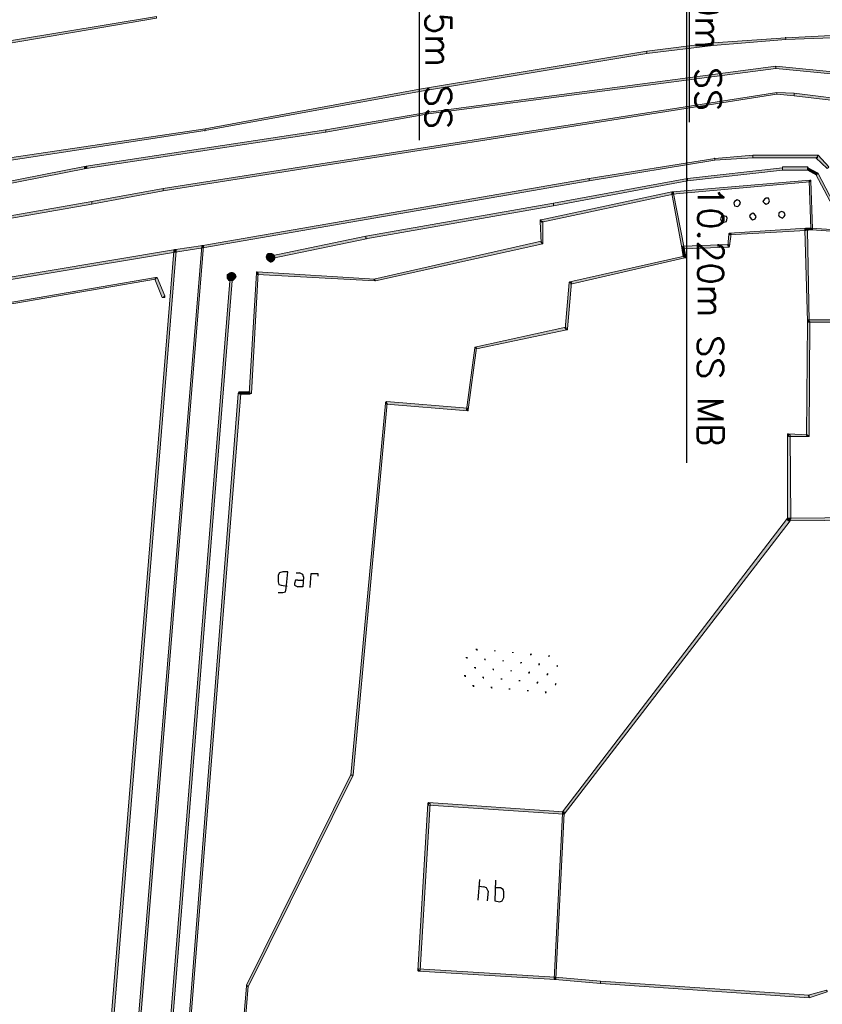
# Model space of a CAD drawing. Header units: millimetres. Extents: x -27 to 2301, y -256 to 766.
# Tile 13 of 97: x 171 to 202, y 15 to 54. Entities that reach past the tile are written whole.
import ezdxf
from ezdxf.enums import TextEntityAlignment as Align

# ---------------------------------------------------------------- set-up
doc = ezdxf.new("R2010")
doc.units = ezdxf.units.MM
doc.layers.add('SIV-ONDERGROND-ALG', color=251, linetype='Continuous')
doc.layers.add('SIV-VRI-MAATVOERING', color=7, linetype='Continuous')
doc.styles.add('ROMANS', font='romans.shx', dxfattribs={"width": 0.7})

# ---------------------------------------------------------------- blocks, each defined once
blk = doc.blocks.new('162')
at = {"style": 'ROMANS'}
blk.add_attdef('ARM.NR', text='', height=500, dxfattribs=at).set_placement((0, 0), align=Align.MIDDLE)

msp = doc.modelspace()

# ---------------------------------------------------------------- hatches: boundary and pattern name
at = {"layer": 'SIV-ONDERGROND-ALG'}
h = msp.add_hatch(color=256, dxfattribs=at)
h.dxf.hatch_style = 2
h.paths.add_polyline_path([(176.445, 53.864), (176.445, 53.896), (169.079, 52.674), (169.079, 52.577), (176.445, 53.831)])
h = msp.add_hatch(color=256, dxfattribs=at)
h.dxf.hatch_style = 2
h.paths.add_polyline_path([(198.092, 52.802), (198.092, 52.77), (200.922, 52.995), (200.922, 53.06), (198.092, 52.867)])
h = msp.add_hatch(color=256, dxfattribs=at)
h.dxf.hatch_style = 2
h.paths.add_polyline_path([(200.89, 53.06), (200.89, 53.092), (200.922, 53.092), (200.922, 53.06)])
h = msp.add_hatch(color=256, dxfattribs=at)
h.dxf.hatch_style = 2
h.paths.add_polyline_path([(200.922, 53.027), (200.922, 52.995), (203.431, 53.092), (203.431, 53.188), (200.922, 53.06)])
h = msp.add_hatch(color=256, dxfattribs=at)
h.dxf.hatch_style = 2
h.paths.add_polyline_path([(186.673, 51.001), (186.673, 50.969), (195.519, 52.448), (195.519, 52.545), (186.673, 51.065)])
h = msp.add_hatch(color=256, dxfattribs=at)
h.dxf.hatch_style = 2
h.paths.add_polyline_path([(195.487, 52.545), (195.519, 52.545), (195.519, 52.513), (195.487, 52.513)])
h = msp.add_hatch(color=256, dxfattribs=at)
h.dxf.hatch_style = 2
h.paths.add_polyline_path([(195.519, 52.481), (195.519, 52.448), (198.092, 52.77), (198.092, 52.867), (195.519, 52.545)])
h = msp.add_hatch(color=256, dxfattribs=at)
h.dxf.hatch_style = 2
h.paths.add_polyline_path([(198.06, 52.867), (198.092, 52.867), (198.092, 52.834), (198.06, 52.834)])
h = msp.add_hatch(color=256, dxfattribs=at)
h.dxf.hatch_style = 2
h.paths.add_polyline_path([(200.536, 51.902), (200.536, 51.966), (187.027, 50.165), (187.027, 50.1), (200.536, 51.869)])
h = msp.add_hatch(color=256, dxfattribs=at)
h.dxf.hatch_style = 2
h.paths.add_polyline_path([(200.504, 51.966), (200.536, 51.966), (200.536, 51.934), (200.504, 51.934)])
h = msp.add_hatch(color=256, dxfattribs=at)
h.dxf.hatch_style = 2
h.paths.add_polyline_path([(208.867, 51.097), (208.867, 51.13), (200.536, 51.966), (200.536, 51.869), (208.867, 51.065)])
h = msp.add_hatch(color=256, dxfattribs=at)
h.dxf.hatch_style = 2
h.paths.add_polyline_path([(178.343, 49.489), (178.343, 49.457), (186.673, 50.969), (186.673, 51.065), (178.343, 49.521)])
h = msp.add_hatch(color=256, dxfattribs=at)
h.dxf.hatch_style = 2
h.paths.add_polyline_path([(176.702, 47.141), (176.702, 47.109), (200.569, 50.872), (200.569, 50.937), (176.702, 47.205)])
h = msp.add_hatch(color=256, dxfattribs=at)
h.dxf.hatch_style = 2
h.paths.add_polyline_path([(200.569, 50.904), (200.569, 50.872), (201.244, 50.808), (201.244, 50.904), (200.569, 50.937)])
h = msp.add_hatch(color=256, dxfattribs=at)
h.dxf.hatch_style = 2
h.paths.add_polyline_path([(201.244, 50.872), (201.244, 50.808), (206.198, 50.229), (206.198, 50.293), (201.244, 50.904)])
h = msp.add_hatch(color=256, dxfattribs=at)
h.dxf.hatch_style = 2
h.paths.add_polyline_path([(186.995, 50.165), (186.995, 50.197), (187.027, 50.197), (187.027, 50.165)])
h = msp.add_hatch(color=256, dxfattribs=at)
h.dxf.hatch_style = 2
h.paths.add_polyline_path([(187.027, 50.132), (187.027, 50.165), (183.039, 49.489), (183.039, 49.393), (187.027, 50.1)])
h = msp.add_hatch(color=256, dxfattribs=at)
h.dxf.hatch_style = 2
h.paths.add_polyline_path([(170.108, 48.235), (170.108, 48.203), (178.343, 49.457), (178.343, 49.521), (170.108, 48.299)])
h = msp.add_hatch(color=256, dxfattribs=at)
h.dxf.hatch_style = 2
h.paths.add_polyline_path([(183.039, 49.457), (183.039, 49.489), (173.711, 48.074), (173.711, 47.977), (183.039, 49.393)])
h = msp.add_hatch(color=256, dxfattribs=at)
h.dxf.hatch_style = 2
h.paths.add_polyline_path([(178.31, 49.457), (178.343, 49.457), (178.343, 49.425), (178.31, 49.425)])
h = msp.add_hatch(color=256, dxfattribs=at)
h.dxf.hatch_style = 2
h.paths.add_polyline_path([(183.039, 49.393), (183.039, 49.425), (183.071, 49.393)])
h = msp.add_hatch(color=256, dxfattribs=at)
h.dxf.hatch_style = 2
h.paths.add_polyline_path([(198.156, 48.331), (198.156, 48.363), (193.267, 47.591), (193.267, 47.495), (198.156, 48.299)])
h = msp.add_hatch(color=256, dxfattribs=at)
h.dxf.hatch_style = 2
h.paths.add_polyline_path([(198.124, 48.363), (198.124, 48.396), (198.156, 48.396), (198.156, 48.363)])
h = msp.add_hatch(color=256, dxfattribs=at)
h.dxf.hatch_style = 2
h.paths.add_polyline_path([(199.636, 48.428), (199.636, 48.492), (198.156, 48.363), (198.156, 48.299), (199.636, 48.396)])
h = msp.add_hatch(color=256, dxfattribs=at)
h.dxf.hatch_style = 2
h.paths.add_polyline_path([(202.145, 48.428), (202.145, 48.492), (199.636, 48.492), (199.636, 48.396), (202.145, 48.396)])
h = msp.add_hatch(color=256, dxfattribs=at)
h.dxf.hatch_style = 2
h.paths.add_polyline_path([(202.563, 48.01), (202.595, 48.042), (202.177, 48.492), (202.145, 48.428), (202.08, 48.396), (202.531, 47.977)])
h = msp.add_hatch(color=256, dxfattribs=at)
h.dxf.hatch_style = 2
h.paths.add_polyline_path([(202.177, 48.492), (202.145, 48.492), (202.145, 48.428)])
h = msp.add_hatch(color=256, dxfattribs=at)
h.dxf.hatch_style = 2
h.paths.add_polyline_path([(140.742, 41.544), (140.742, 41.48), (173.711, 47.977), (173.711, 48.074), (140.742, 41.577)])
h = msp.add_hatch(color=256, dxfattribs=at)
h.dxf.hatch_style = 2
h.paths.add_polyline_path([(173.711, 47.977), (173.646, 47.977), (173.646, 48.042), (173.711, 48.074), (173.711, 48.042)])
h = msp.add_hatch(color=256, dxfattribs=at)
h.dxf.hatch_style = 2
h.paths.add_polyline_path([(173.711, 48.074), (173.743, 48.074), (173.743, 48.01), (173.711, 47.977), (173.711, 48.042)])
h = msp.add_hatch(color=256, dxfattribs=at)
h.dxf.hatch_style = 2
h.paths.add_polyline_path([(200.794, 47.977), (200.794, 48.01), (197.095, 47.591), (197.095, 47.495), (200.794, 47.913)])
h = msp.add_hatch(color=256, dxfattribs=at)
h.dxf.hatch_style = 2
h.paths.add_polyline_path([(201.759, 47.977), (201.759, 48.042), (200.794, 48.042), (200.794, 47.913), (201.759, 47.913)])
h = msp.add_hatch(color=256, dxfattribs=at)
h.dxf.hatch_style = 2
h.paths.add_polyline_path([(201.791, 48.01), (201.759, 48.042), (201.759, 47.977)])
h = msp.add_hatch(color=256, dxfattribs=at)
h.dxf.hatch_style = 2
h.paths.add_polyline_path([(202.145, 47.784), (202.145, 47.817), (201.791, 48.01), (201.759, 47.977), (201.759, 47.913), (202.113, 47.72)])
h = msp.add_hatch(color=256, dxfattribs=at)
h.dxf.hatch_style = 2
h.paths.add_polyline_path([(193.267, 47.527), (193.267, 47.591), (178.246, 44.986), (178.246, 44.89), (193.267, 47.495)])
h = msp.add_hatch(color=256, dxfattribs=at)
h.dxf.hatch_style = 2
h.paths.add_polyline_path([(197.095, 47.527), (197.095, 47.591), (191.884, 46.626), (191.884, 46.53), (197.095, 47.495)])
h = msp.add_hatch(color=256, dxfattribs=at)
h.dxf.hatch_style = 2
h.paths.add_polyline_path([(193.235, 47.591), (193.267, 47.591), (193.267, 47.559), (193.235, 47.559)])
h = msp.add_hatch(color=256, dxfattribs=at)
h.dxf.hatch_style = 2
h.paths.add_polyline_path([(196.516, 47.012), (196.516, 46.98), (201.855, 47.463), (201.855, 47.527), (196.516, 47.077)])
h = msp.add_hatch(color=256, dxfattribs=at)
h.dxf.hatch_style = 2
h.paths.add_polyline_path([(201.855, 47.527), (201.887, 47.527), (201.887, 47.495), (201.855, 47.495)])
h = msp.add_hatch(color=256, dxfattribs=at)
h.dxf.hatch_style = 2
h.paths.add_polyline_path([(202.885, 46.337), (202.917, 46.369), (202.177, 47.784), (202.145, 47.784), (202.08, 47.752), (202.852, 46.305)])
h = msp.add_hatch(color=256, dxfattribs=at)
h.dxf.hatch_style = 2
h.paths.add_polyline_path([(202.177, 47.784), (202.145, 47.817), (202.145, 47.784)])
h = msp.add_hatch(color=256, dxfattribs=at)
h.dxf.hatch_style = 2
h.paths.add_polyline_path([(173.936, 46.626), (173.936, 46.594), (176.702, 47.109), (176.702, 47.205), (173.936, 46.691)])
h = msp.add_hatch(color=256, dxfattribs=at)
h.dxf.hatch_style = 2
h.paths.add_polyline_path([(201.855, 47.495), (201.823, 47.495), (201.887, 45.629), (201.952, 45.629), (201.887, 47.495)])
h = msp.add_hatch(color=256, dxfattribs=at)
h.dxf.hatch_style = 2
h.paths.add_polyline_path([(196.516, 47.012), (196.484, 47.077), (191.402, 45.983), (191.402, 45.919), (191.434, 45.887), (196.548, 46.98)])
h = msp.add_hatch(color=256, dxfattribs=at)
h.dxf.hatch_style = 2
h.paths.add_polyline_path([(196.516, 46.98), (196.484, 47.012), (196.484, 47.045), (196.516, 47.077), (196.516, 47.012)])
h = msp.add_hatch(color=256, dxfattribs=at)
h.dxf.hatch_style = 2
h.paths.add_polyline_path([(196.548, 47.012), (196.548, 47.077), (196.484, 47.077), (196.516, 47.012)])
h = msp.add_hatch(color=256, dxfattribs=at)
h.dxf.hatch_style = 2
h.paths.add_polyline_path([(196.934, 44.89), (196.966, 44.89), (196.548, 47.012), (196.484, 47.012), (196.87, 44.89)])
h = msp.add_hatch(color=256, dxfattribs=at)
h.dxf.hatch_style = 2
h.paths.add_polyline_path([(151.131, 42.638), (151.131, 42.606), (173.936, 46.594), (173.936, 46.691), (151.131, 42.702)])
h = msp.add_hatch(color=256, dxfattribs=at)
h.dxf.hatch_style = 2
h.paths.add_polyline_path([(191.884, 46.562), (191.884, 46.626), (184.583, 45.34), (184.583, 45.243), (191.884, 46.53)])
h = msp.add_hatch(color=256, dxfattribs=at)
h.dxf.hatch_style = 2
h.paths.add_polyline_path([(191.402, 45.983), (191.369, 45.983), (191.369, 45.919), (191.402, 45.919)])
h = msp.add_hatch(color=256, dxfattribs=at)
h.dxf.hatch_style = 2
h.paths.add_polyline_path([(191.402, 45.919), (191.369, 45.919), (191.402, 45.083), (191.466, 45.083), (191.466, 45.919)])
h = msp.add_hatch(color=256, dxfattribs=at)
h.dxf.hatch_style = 2
h.paths.add_polyline_path([(201.694, 45.597), (201.694, 45.662), (198.735, 45.469), (198.735, 45.404), (201.694, 45.565)])
h = msp.add_hatch(color=256, dxfattribs=at)
h.dxf.hatch_style = 2
h.paths.add_polyline_path([(201.694, 45.565), (201.662, 45.597), (201.662, 45.629), (201.694, 45.662), (201.694, 45.597)])
h = msp.add_hatch(color=256, dxfattribs=at)
h.dxf.hatch_style = 2
h.paths.add_polyline_path([(201.662, 45.597), (201.694, 45.662), (201.727, 45.662), (201.759, 45.597), (201.694, 45.597)])
h = msp.add_hatch(color=256, dxfattribs=at)
h.dxf.hatch_style = 2
h.paths.add_polyline_path([(201.694, 45.597), (201.662, 45.597), (201.759, 42.027), (201.823, 42.027), (201.759, 45.597)])
h = msp.add_hatch(color=256, dxfattribs=at)
h.dxf.hatch_style = 2
h.paths.add_polyline_path([(201.92, 45.629), (201.92, 45.662), (201.694, 45.662), (201.694, 45.565), (201.92, 45.597)])
h = msp.add_hatch(color=256, dxfattribs=at)
h.dxf.hatch_style = 2
h.paths.add_polyline_path([(201.694, 45.662), (201.759, 45.629), (201.759, 45.597), (201.694, 45.565), (201.694, 45.597)])
h = msp.add_hatch(color=256, dxfattribs=at)
h.dxf.hatch_style = 2
h.paths.add_polyline_path([(201.92, 45.597), (201.887, 45.597), (201.887, 45.662), (201.92, 45.662), (201.92, 45.629)])
h = msp.add_hatch(color=256, dxfattribs=at)
h.dxf.hatch_style = 2
h.paths.add_polyline_path([(201.92, 45.629), (201.92, 45.597), (211.151, 44.954), (211.151, 45.05), (201.92, 45.662)])
h = msp.add_hatch(color=256, dxfattribs=at)
h.dxf.hatch_style = 2
h.paths.add_polyline_path([(201.952, 45.629), (201.952, 45.597), (201.92, 45.597), (201.92, 45.629)])
h = msp.add_hatch(color=256, dxfattribs=at)
h.dxf.hatch_style = 2
h.paths.add_polyline_path([(184.583, 45.276), (184.583, 45.34), (180.851, 44.568), (180.884, 44.504), (180.916, 44.471), (184.615, 45.243)])
h = msp.add_hatch(color=256, dxfattribs=at)
h.dxf.hatch_style = 2
h.paths.add_polyline_path([(198.735, 45.436), (198.703, 45.436), (198.671, 44.954), (198.735, 44.954), (198.8, 45.436)])
h = msp.add_hatch(color=256, dxfattribs=at)
h.dxf.hatch_style = 2
h.paths.add_polyline_path([(198.735, 45.469), (198.703, 45.436), (198.735, 45.436)])
h = msp.add_hatch(color=256, dxfattribs=at)
h.dxf.hatch_style = 2
h.paths.add_polyline_path([(177.185, 44.761), (177.185, 44.825), (166.956, 43.12), (166.956, 43.024), (177.185, 44.729)])
h = msp.add_hatch(color=256, dxfattribs=at)
h.dxf.hatch_style = 2
h.paths.add_polyline_path([(175.383, 10.537), (178.214, 44.954), (178.278, 44.954), (175.512, 10.537)])
h = msp.add_hatch(color=256, dxfattribs=at)
h.dxf.hatch_style = 2
h.paths.add_polyline_path([(177.12, 44.761), (177.152, 44.825), (177.185, 44.825), (177.217, 44.761), (177.185, 44.761)])
h = msp.add_hatch(color=256, dxfattribs=at)
h.dxf.hatch_style = 2
h.paths.add_polyline_path([(177.185, 44.729), (177.12, 44.729), (177.12, 44.793), (177.185, 44.825), (177.185, 44.761)])
h = msp.add_hatch(color=256, dxfattribs=at)
h.dxf.hatch_style = 2
h.paths.add_polyline_path([(178.246, 44.954), (178.246, 44.986), (177.185, 44.825), (177.185, 44.729), (178.246, 44.89)])
h = msp.add_hatch(color=256, dxfattribs=at)
h.dxf.hatch_style = 2
h.paths.add_polyline_path([(177.185, 44.825), (177.217, 44.825), (177.217, 44.761), (177.185, 44.729), (177.185, 44.761)])
h = msp.add_hatch(color=256, dxfattribs=at)
h.dxf.hatch_style = 2
h.paths.add_polyline_path([(178.246, 44.89), (178.214, 44.89), (178.214, 44.954), (178.246, 44.986), (178.246, 44.954)])
h = msp.add_hatch(color=256, dxfattribs=at)
h.dxf.hatch_style = 2
h.paths.add_polyline_path([(178.214, 44.954), (178.214, 44.986), (178.278, 44.986), (178.278, 44.954), (178.246, 44.954)])
h = msp.add_hatch(color=256, dxfattribs=at)
h.dxf.hatch_style = 2
h.paths.add_polyline_path([(178.246, 44.986), (178.278, 44.986), (178.278, 44.922), (178.246, 44.89), (178.246, 44.954)])
h = msp.add_hatch(color=256, dxfattribs=at)
h.dxf.hatch_style = 2
h.paths.add_polyline_path([(191.434, 45.083), (191.402, 45.147), (184.904, 43.667), (184.936, 43.635), (184.969, 43.603), (191.466, 45.05)])
h = msp.add_hatch(color=256, dxfattribs=at)
h.dxf.hatch_style = 2
h.paths.add_polyline_path([(191.466, 45.083), (191.466, 45.05), (191.434, 45.083)])
h = msp.add_hatch(color=256, dxfattribs=at)
h.dxf.hatch_style = 2
h.paths.add_polyline_path([(196.934, 44.857), (196.87, 44.89), (196.87, 44.922), (196.934, 44.954), (196.934, 44.89)])
h = msp.add_hatch(color=256, dxfattribs=at)
h.dxf.hatch_style = 2
h.paths.add_polyline_path([(196.998, 44.536), (197.03, 44.536), (196.966, 44.89), (196.87, 44.89), (196.934, 44.536)])
h = msp.add_hatch(color=256, dxfattribs=at)
h.dxf.hatch_style = 2
h.paths.add_polyline_path([(198.703, 44.954), (198.703, 45.018), (196.934, 44.954), (196.934, 44.857), (198.703, 44.922)])
h = msp.add_hatch(color=256, dxfattribs=at)
h.dxf.hatch_style = 2
h.paths.add_polyline_path([(198.735, 44.954), (198.703, 44.922), (198.703, 44.954)])
h = msp.add_hatch(color=256, dxfattribs=at)
h.dxf.hatch_style = 2
h.paths.add_polyline_path([(177.185, 44.761), (177.12, 44.761), (174.354, 10.795), (174.451, 10.795), (177.217, 44.761)])
h = msp.add_hatch(color=256, dxfattribs=at)
h.dxf.hatch_style = 2
h.paths.add_polyline_path([(180.723, 44.632), (180.691, 44.536), (180.884, 44.504)])
h = msp.add_hatch(color=256, dxfattribs=at)
h.dxf.hatch_style = 2
h.paths.add_polyline_path([(180.691, 44.536), (180.723, 44.439), (180.884, 44.504)])
h = msp.add_hatch(color=256, dxfattribs=at)
h.dxf.hatch_style = 2
h.paths.add_polyline_path([(180.787, 44.697), (180.723, 44.632), (180.884, 44.504)])
h = msp.add_hatch(color=256, dxfattribs=at)
h.dxf.hatch_style = 2
h.paths.add_polyline_path([(180.723, 44.439), (180.787, 44.375), (180.884, 44.504)])
h = msp.add_hatch(color=256, dxfattribs=at)
h.dxf.hatch_style = 2
h.paths.add_polyline_path([(180.916, 44.697), (180.787, 44.697), (180.884, 44.504)])
h = msp.add_hatch(color=256, dxfattribs=at)
h.dxf.hatch_style = 2
h.paths.add_polyline_path([(180.787, 44.375), (180.884, 44.311), (180.884, 44.504)])
h = msp.add_hatch(color=256, dxfattribs=at)
h.dxf.hatch_style = 2
h.paths.add_polyline_path([(180.916, 44.471), (180.851, 44.471), (180.851, 44.536), (180.851, 44.568), (180.884, 44.504)])
h = msp.add_hatch(color=256, dxfattribs=at)
h.dxf.hatch_style = 2
h.paths.add_polyline_path([(180.98, 44.664), (180.916, 44.697), (180.884, 44.504)])
h = msp.add_hatch(color=256, dxfattribs=at)
h.dxf.hatch_style = 2
h.paths.add_polyline_path([(181.044, 44.6), (180.98, 44.664), (180.884, 44.504)])
h = msp.add_hatch(color=256, dxfattribs=at)
h.dxf.hatch_style = 2
h.paths.add_polyline_path([(181.077, 44.504), (181.044, 44.6), (180.884, 44.504)])
h = msp.add_hatch(color=256, dxfattribs=at)
h.dxf.hatch_style = 2
h.paths.add_polyline_path([(180.884, 44.311), (180.98, 44.343), (180.884, 44.504)])
h = msp.add_hatch(color=256, dxfattribs=at)
h.dxf.hatch_style = 2
h.paths.add_polyline_path([(180.98, 44.343), (181.044, 44.407), (180.884, 44.504)])
h = msp.add_hatch(color=256, dxfattribs=at)
h.dxf.hatch_style = 2
h.paths.add_polyline_path([(181.044, 44.407), (181.077, 44.504), (180.884, 44.504)])
h = msp.add_hatch(color=256, dxfattribs=at)
h.dxf.hatch_style = 2
h.paths.add_polyline_path([(192.56, 43.539), (192.56, 43.474), (196.998, 44.504), (196.998, 44.536), (196.966, 44.568), (192.527, 43.571)])
h = msp.add_hatch(color=256, dxfattribs=at)
h.dxf.hatch_style = 2
h.paths.add_polyline_path([(196.998, 44.504), (197.03, 44.504), (197.03, 44.536), (196.998, 44.536)])
h = msp.add_hatch(color=256, dxfattribs=at)
h.dxf.hatch_style = 2
h.paths.add_polyline_path([(176.413, 43.699), (176.413, 43.732), (146.821, 38.65), (146.821, 38.585), (176.413, 43.667)])
h = msp.add_hatch(color=256, dxfattribs=at)
h.dxf.hatch_style = 2
h.paths.add_polyline_path([(176.734, 42.992), (176.766, 43.024), (176.477, 43.732), (176.413, 43.699), (176.38, 43.667), (176.67, 42.96)])
h = msp.add_hatch(color=256, dxfattribs=at)
h.dxf.hatch_style = 2
h.paths.add_polyline_path([(176.477, 43.732), (176.413, 43.732), (176.413, 43.699)])
h = msp.add_hatch(color=256, dxfattribs=at)
h.dxf.hatch_style = 2
h.paths.add_polyline_path([(176.638, 10.537), (179.308, 43.764), (179.404, 43.764), (176.734, 10.537)])
h = msp.add_hatch(color=256, dxfattribs=at)
h.dxf.hatch_style = 2
h.paths.add_polyline_path([(179.275, 43.925), (179.179, 43.86), (179.372, 43.764)])
h = msp.add_hatch(color=256, dxfattribs=at)
h.dxf.hatch_style = 2
h.paths.add_polyline_path([(179.179, 43.86), (179.179, 43.796), (179.372, 43.764)])
h = msp.add_hatch(color=256, dxfattribs=at)
h.dxf.hatch_style = 2
h.paths.add_polyline_path([(179.179, 43.796), (179.179, 43.699), (179.372, 43.764)])
h = msp.add_hatch(color=256, dxfattribs=at)
h.dxf.hatch_style = 2
h.paths.add_polyline_path([(179.179, 43.699), (179.243, 43.603), (179.372, 43.764)])
h = msp.add_hatch(color=256, dxfattribs=at)
h.dxf.hatch_style = 2
h.paths.add_polyline_path([(179.243, 43.603), (179.34, 43.603), (179.372, 43.764)])
h = msp.add_hatch(color=256, dxfattribs=at)
h.dxf.hatch_style = 2
h.paths.add_polyline_path([(179.372, 43.957), (179.275, 43.925), (179.372, 43.764)])
h = msp.add_hatch(color=256, dxfattribs=at)
h.dxf.hatch_style = 2
h.paths.add_polyline_path([(179.308, 43.764), (179.34, 43.796), (179.372, 43.796), (179.404, 43.764), (179.372, 43.764)])
h = msp.add_hatch(color=256, dxfattribs=at)
h.dxf.hatch_style = 2
h.paths.add_polyline_path([(179.34, 43.603), (179.436, 43.603), (179.372, 43.764)])
h = msp.add_hatch(color=256, dxfattribs=at)
h.dxf.hatch_style = 2
h.paths.add_polyline_path([(179.468, 43.925), (179.372, 43.957), (179.372, 43.764)])
h = msp.add_hatch(color=256, dxfattribs=at)
h.dxf.hatch_style = 2
h.paths.add_polyline_path([(179.533, 43.86), (179.468, 43.925), (179.372, 43.764)])
h = msp.add_hatch(color=256, dxfattribs=at)
h.dxf.hatch_style = 2
h.paths.add_polyline_path([(179.565, 43.764), (179.533, 43.86), (179.372, 43.764)])
h = msp.add_hatch(color=256, dxfattribs=at)
h.dxf.hatch_style = 2
h.paths.add_polyline_path([(179.436, 43.603), (179.501, 43.667), (179.372, 43.764)])
h = msp.add_hatch(color=256, dxfattribs=at)
h.dxf.hatch_style = 2
h.paths.add_polyline_path([(179.501, 43.667), (179.565, 43.764), (179.372, 43.764)])
h = msp.add_hatch(color=256, dxfattribs=at)
h.dxf.hatch_style = 2
h.paths.add_polyline_path([(180.369, 43.925), (180.337, 43.925), (180.047, 39.229), (180.144, 39.229), (180.401, 43.925)])
h = msp.add_hatch(color=256, dxfattribs=at)
h.dxf.hatch_style = 2
h.paths.add_polyline_path([(180.369, 43.957), (180.337, 43.957), (180.337, 43.925), (180.369, 43.925)])
h = msp.add_hatch(color=256, dxfattribs=at)
h.dxf.hatch_style = 2
h.paths.add_polyline_path([(184.936, 43.635), (184.936, 43.667), (180.369, 43.957), (180.369, 43.86), (184.936, 43.603)])
h = msp.add_hatch(color=256, dxfattribs=at)
h.dxf.hatch_style = 2
h.paths.add_polyline_path([(184.969, 43.603), (184.936, 43.603), (184.936, 43.635)])
h = msp.add_hatch(color=256, dxfattribs=at)
h.dxf.hatch_style = 2
h.paths.add_polyline_path([(192.367, 41.737), (192.431, 41.737), (192.592, 43.539), (192.495, 43.539), (192.334, 41.737)])
h = msp.add_hatch(color=256, dxfattribs=at)
h.dxf.hatch_style = 2
h.paths.add_polyline_path([(192.495, 43.539), (192.527, 43.571), (192.56, 43.539)])
h = msp.add_hatch(color=256, dxfattribs=at)
h.dxf.hatch_style = 2
h.paths.add_polyline_path([(176.766, 43.024), (176.766, 42.96), (176.734, 42.96), (176.67, 42.96), (176.734, 42.992)])
h = msp.add_hatch(color=256, dxfattribs=at)
h.dxf.hatch_style = 2
h.paths.add_polyline_path([(188.861, 40.998), (188.893, 40.965), (192.399, 41.705), (192.367, 41.737), (192.367, 41.802), (188.828, 41.03)])
h = msp.add_hatch(color=256, dxfattribs=at)
h.dxf.hatch_style = 2
h.paths.add_polyline_path([(201.759, 37.588), (201.823, 37.588), (201.855, 42.027), (201.759, 42.027), (201.727, 37.588)])
h = msp.add_hatch(color=256, dxfattribs=at)
h.dxf.hatch_style = 2
h.paths.add_polyline_path([(201.759, 42.027), (201.759, 42.059), (201.791, 42.091), (201.791, 42.027)])
h = msp.add_hatch(color=256, dxfattribs=at)
h.dxf.hatch_style = 2
h.paths.add_polyline_path([(201.823, 42.027), (201.823, 41.995), (201.759, 41.995), (201.759, 42.027), (201.791, 42.027)])
h = msp.add_hatch(color=256, dxfattribs=at)
h.dxf.hatch_style = 2
h.paths.add_polyline_path([(201.791, 42.027), (201.791, 41.995), (207.87, 41.995), (207.87, 42.091), (201.791, 42.091)])
h = msp.add_hatch(color=256, dxfattribs=at)
h.dxf.hatch_style = 2
h.paths.add_polyline_path([(192.399, 41.705), (192.431, 41.705), (192.431, 41.737), (192.367, 41.737)])
h = msp.add_hatch(color=256, dxfattribs=at)
h.dxf.hatch_style = 2
h.paths.add_polyline_path([(188.539, 38.585), (188.571, 38.585), (188.893, 40.998), (188.828, 40.998), (188.507, 38.585)])
h = msp.add_hatch(color=256, dxfattribs=at)
h.dxf.hatch_style = 2
h.paths.add_polyline_path([(188.828, 40.998), (188.828, 41.03), (188.861, 40.998)])
h = msp.add_hatch(color=256, dxfattribs=at)
h.dxf.hatch_style = 2
h.paths.add_polyline_path([(179.694, 39.229), (179.629, 39.229), (177.378, 10.634), (177.442, 10.634), (179.726, 39.229)])
h = msp.add_hatch(color=256, dxfattribs=at)
h.dxf.hatch_style = 2
h.paths.add_polyline_path([(179.694, 39.293), (179.661, 39.293), (179.629, 39.229), (179.694, 39.229)])
h = msp.add_hatch(color=256, dxfattribs=at)
h.dxf.hatch_style = 2
h.paths.add_polyline_path([(180.079, 39.229), (180.079, 39.293), (179.694, 39.293), (179.694, 39.196), (180.079, 39.196)])
h = msp.add_hatch(color=256, dxfattribs=at)
h.dxf.hatch_style = 2
h.paths.add_polyline_path([(180.144, 39.229), (180.079, 39.196), (180.079, 39.229)])
h = msp.add_hatch(color=256, dxfattribs=at)
h.dxf.hatch_style = 2
h.paths.add_polyline_path([(184.068, 24.368), (184.1, 24.368), (185.419, 38.843), (185.355, 38.843), (184.004, 24.368)])
h = msp.add_hatch(color=256, dxfattribs=at)
h.dxf.hatch_style = 2
h.paths.add_polyline_path([(185.355, 38.843), (185.355, 38.875), (185.387, 38.907), (185.387, 38.843)])
h = msp.add_hatch(color=256, dxfattribs=at)
h.dxf.hatch_style = 2
h.paths.add_polyline_path([(185.387, 38.843), (185.387, 38.81), (188.539, 38.553), (188.539, 38.65), (185.387, 38.907)])
h = msp.add_hatch(color=256, dxfattribs=at)
h.dxf.hatch_style = 2
h.paths.add_polyline_path([(188.539, 38.553), (188.571, 38.553), (188.571, 38.585), (188.539, 38.585)])
h = msp.add_hatch(color=256, dxfattribs=at)
h.dxf.hatch_style = 2
h.paths.add_polyline_path([(200.987, 37.62), (200.987, 37.652), (201.019, 37.652), (201.019, 37.62)])
h = msp.add_hatch(color=256, dxfattribs=at)
h.dxf.hatch_style = 2
h.paths.add_polyline_path([(201.051, 34.339), (201.115, 34.339), (201.083, 37.62), (200.987, 37.62), (200.987, 34.339)])
h = msp.add_hatch(color=256, dxfattribs=at)
h.dxf.hatch_style = 2
h.paths.add_polyline_path([(201.019, 37.62), (201.019, 37.556), (201.759, 37.556), (201.759, 37.62), (201.019, 37.652)])
h = msp.add_hatch(color=256, dxfattribs=at)
h.dxf.hatch_style = 2
h.paths.add_polyline_path([(201.759, 37.556), (201.791, 37.556), (201.823, 37.556), (201.823, 37.588), (201.759, 37.588)])
h = msp.add_hatch(color=256, dxfattribs=at)
h.dxf.hatch_style = 2
h.paths.add_polyline_path([(192.27, 22.889), (192.302, 22.856), (201.083, 34.275), (201.051, 34.339), (200.987, 34.372), (192.238, 22.953)])
h = msp.add_hatch(color=256, dxfattribs=at)
h.dxf.hatch_style = 2
h.paths.add_polyline_path([(200.987, 34.372), (201.051, 34.372), (201.083, 34.339), (201.083, 34.275), (201.051, 34.339)])
h = msp.add_hatch(color=256, dxfattribs=at)
h.dxf.hatch_style = 2
h.paths.add_polyline_path([(201.051, 34.275), (201.019, 34.275), (200.987, 34.307), (200.987, 34.339), (201.051, 34.339)])
h = msp.add_hatch(color=256, dxfattribs=at)
h.dxf.hatch_style = 2
h.paths.add_polyline_path([(207.999, 34.404), (207.999, 34.436), (201.051, 34.372), (201.051, 34.275), (207.999, 34.339)])
h = msp.add_hatch(color=256, dxfattribs=at)
h.dxf.hatch_style = 2
h.paths.add_polyline_path([(179.983, 16.166), (180.015, 16.134), (184.1, 24.368), (184.068, 24.368), (184.004, 24.4), (179.951, 16.198)])
h = msp.add_hatch(color=256, dxfattribs=at)
h.dxf.hatch_style = 2
h.paths.add_polyline_path([(186.641, 16.777), (186.705, 16.777), (187.091, 23.275), (186.995, 23.275), (186.609, 16.777)])
h = msp.add_hatch(color=256, dxfattribs=at)
h.dxf.hatch_style = 2
h.paths.add_polyline_path([(186.995, 23.275), (187.027, 23.307), (187.027, 23.275)])
h = msp.add_hatch(color=256, dxfattribs=at)
h.dxf.hatch_style = 2
h.paths.add_polyline_path([(187.027, 23.275), (187.027, 23.21), (192.27, 22.856), (192.27, 22.953), (187.027, 23.307)])
h = msp.add_hatch(color=256, dxfattribs=at)
h.dxf.hatch_style = 2
h.paths.add_polyline_path([(192.27, 22.889), (192.238, 22.889), (191.916, 16.456), (191.981, 16.456), (192.302, 22.889)])
h = msp.add_hatch(color=256, dxfattribs=at)
h.dxf.hatch_style = 2
h.paths.add_polyline_path([(192.238, 22.889), (192.238, 22.953), (192.302, 22.953), (192.302, 22.889), (192.27, 22.889)])
h = msp.add_hatch(color=256, dxfattribs=at)
h.dxf.hatch_style = 2
h.paths.add_polyline_path([(192.302, 22.856), (192.27, 22.856), (192.238, 22.889), (192.238, 22.953), (192.27, 22.889)])
h = msp.add_hatch(color=256, dxfattribs=at)
h.dxf.hatch_style = 2
h.paths.add_polyline_path([(192.27, 22.953), (192.302, 22.921), (192.302, 22.889), (192.27, 22.856), (192.27, 22.889)])
h = msp.add_hatch(color=256, dxfattribs=at)
h.dxf.hatch_style = 2
h.paths.add_polyline_path([(186.641, 16.745), (186.609, 16.777), (186.641, 16.777)])
h = msp.add_hatch(color=256, dxfattribs=at)
h.dxf.hatch_style = 2
h.paths.add_polyline_path([(191.948, 16.456), (191.948, 16.52), (186.641, 16.842), (186.641, 16.745), (191.948, 16.423)])
h = msp.add_hatch(color=256, dxfattribs=at)
h.dxf.hatch_style = 2
h.paths.add_polyline_path([(191.948, 16.423), (191.916, 16.456), (191.916, 16.488), (191.948, 16.52), (191.948, 16.456)])
h = msp.add_hatch(color=256, dxfattribs=at)
h.dxf.hatch_style = 2
h.paths.add_polyline_path([(191.948, 16.52), (191.981, 16.488), (191.981, 16.456), (191.948, 16.423), (191.948, 16.456)])
h = msp.add_hatch(color=256, dxfattribs=at)
h.dxf.hatch_style = 2
h.paths.add_polyline_path([(191.948, 16.456), (191.948, 16.423), (193.717, 16.263), (193.717, 16.359), (191.948, 16.52)])
h = msp.add_hatch(color=256, dxfattribs=at)
h.dxf.hatch_style = 2
h.paths.add_polyline_path([(179.501, 10.537), (179.565, 10.537), (180.015, 16.166), (179.951, 16.166), (179.468, 10.537)])
h = msp.add_hatch(color=256, dxfattribs=at)
h.dxf.hatch_style = 2
h.paths.add_polyline_path([(179.951, 16.166), (179.951, 16.198), (179.983, 16.166)])
h = msp.add_hatch(color=256, dxfattribs=at)
h.dxf.hatch_style = 2
h.paths.add_polyline_path([(191.981, 16.456), (191.981, 16.423), (191.916, 16.423), (191.916, 16.456), (191.948, 16.456)])
h = msp.add_hatch(color=256, dxfattribs=at)
h.dxf.hatch_style = 2
h.paths.add_polyline_path([(193.717, 16.327), (193.717, 16.263), (201.823, 15.716), (201.823, 15.812), (193.717, 16.359)])
h = msp.add_hatch(color=256, dxfattribs=at)
h.dxf.hatch_style = 2
h.paths.add_polyline_path([(193.717, 16.263), (193.717, 16.295), (193.75, 16.263)])
h = msp.add_hatch(color=256, dxfattribs=at)
h.dxf.hatch_style = 2
h.paths.add_polyline_path([(201.823, 15.748), (201.823, 15.716), (202.531, 15.941), (202.531, 15.973), (202.499, 16.005), (201.791, 15.812)])

# ---------------------------------------------------------------- linework, layer by layer
at = {"layer": 'SIV-ONDERGROND-ALG', "lineweight": 5}
for points in [[(176.445, 53.864), (176.445, 53.896), (169.079, 52.674), (169.079, 52.577), (176.445, 53.831), (176.445, 53.864)], [(198.092, 52.802), (198.092, 52.77), (200.922, 52.995), (200.922, 53.06), (198.092, 52.867), (198.092, 52.802)], [(200.922, 53.027), (200.922, 52.995), (203.431, 53.092), (203.431, 53.188), (200.922, 53.06), (200.922, 53.027)], [(186.673, 51.001), (186.673, 50.969), (195.519, 52.448), (195.519, 52.545), (186.673, 51.065), (186.673, 51.001)], [(195.519, 52.481), (195.519, 52.448), (198.092, 52.77), (198.092, 52.867), (195.519, 52.545), (195.519, 52.481)], [(200.536, 51.902), (200.536, 51.966), (187.027, 50.165), (187.027, 50.1), (200.536, 51.869), (200.536, 51.902)], [(208.867, 51.097), (208.867, 51.13), (200.536, 51.966), (200.536, 51.869), (208.867, 51.065), (208.867, 51.097)], [(178.343, 49.489), (178.343, 49.457), (186.673, 50.969), (186.673, 51.065), (178.343, 49.521), (178.343, 49.489)], [(176.702, 47.141), (176.702, 47.109), (200.569, 50.872), (200.569, 50.937), (176.702, 47.205), (176.702, 47.141)], [(200.569, 50.904), (200.569, 50.872), (201.244, 50.808), (201.244, 50.904), (200.569, 50.937), (200.569, 50.904)], [(201.244, 50.872), (201.244, 50.808), (206.198, 50.229), (206.198, 50.293), (201.244, 50.904), (201.244, 50.872)], [(187.027, 50.132), (187.027, 50.165), (183.039, 49.489), (183.039, 49.393), (187.027, 50.1), (187.027, 50.132)], [(170.108, 48.235), (170.108, 48.203), (178.343, 49.457), (178.343, 49.521), (170.108, 48.299), (170.108, 48.235)], [(183.039, 49.457), (183.039, 49.489), (173.711, 48.074), (173.711, 47.977), (183.039, 49.393), (183.039, 49.457)], [(198.156, 48.331), (198.156, 48.363), (193.267, 47.591), (193.267, 47.495), (198.156, 48.299), (198.156, 48.331)], [(199.636, 48.428), (199.636, 48.492), (198.156, 48.363), (198.156, 48.299), (199.636, 48.396), (199.636, 48.428)], [(202.145, 48.428), (202.145, 48.492), (199.636, 48.492), (199.636, 48.396), (202.145, 48.396), (202.145, 48.428)], [(199.636, 48.492), (199.636, 48.492)], [(202.563, 48.01), (202.595, 48.042), (202.177, 48.492), (202.145, 48.428), (202.08, 48.396), (202.531, 47.977), (202.563, 48.01)], [(202.177, 48.492), (202.145, 48.492)], [(140.742, 41.544), (140.742, 41.48), (173.711, 47.977), (173.711, 48.074), (140.742, 41.577), (140.742, 41.544)], [(173.711, 47.977), (173.646, 47.977), (173.646, 48.042), (173.711, 48.074)], [(173.711, 48.074), (173.743, 48.074), (173.743, 48.01), (173.711, 47.977)], [(200.794, 47.977), (200.794, 48.01), (197.095, 47.591), (197.095, 47.495), (200.794, 47.913), (200.794, 47.977)], [(201.759, 47.977), (201.759, 48.042), (200.794, 48.042), (200.794, 47.913), (201.759, 47.913), (201.759, 47.977)], [(200.794, 48.042), (200.794, 48.01)], [(201.791, 48.01), (201.759, 48.042)], [(202.145, 47.784), (202.145, 47.817), (201.791, 48.01), (201.759, 47.977), (201.759, 47.913), (202.113, 47.72), (202.145, 47.784)], [(193.267, 47.527), (193.267, 47.591), (178.246, 44.986), (178.246, 44.89), (193.267, 47.495), (193.267, 47.527)], [(197.095, 47.527), (197.095, 47.591), (191.884, 46.626), (191.884, 46.53), (197.095, 47.495), (197.095, 47.527)], [(196.516, 47.012), (196.516, 46.98), (201.855, 47.463), (201.855, 47.527), (196.516, 47.077), (196.516, 47.012)], [(201.855, 47.527), (201.887, 47.527), (201.887, 47.527), (201.887, 47.495)], [(202.885, 46.337), (202.917, 46.369), (202.177, 47.784), (202.145, 47.784), (202.08, 47.752), (202.852, 46.305), (202.885, 46.337)], [(202.177, 47.784), (202.145, 47.817)], [(173.936, 46.626), (173.936, 46.594), (176.702, 47.109), (176.702, 47.205), (173.936, 46.691), (173.936, 46.626)], [(201.855, 47.495), (201.823, 47.495), (201.887, 45.629), (201.952, 45.629), (201.887, 47.495), (201.855, 47.495)], [(196.516, 47.012), (196.484, 47.077), (191.402, 45.983), (191.402, 45.919), (191.434, 45.887), (196.548, 46.98), (196.516, 47.012)], [(196.516, 46.98), (196.484, 47.012), (196.484, 47.045), (196.516, 47.077)], [(196.548, 47.012), (196.548, 47.077), (196.484, 47.077)], [(196.934, 44.89), (196.966, 44.89), (196.548, 47.012), (196.484, 47.012), (196.87, 44.89), (196.934, 44.89)], [(151.131, 42.638), (151.131, 42.606), (173.936, 46.594), (173.936, 46.691), (151.131, 42.702), (151.131, 42.638)], [(191.884, 46.562), (191.884, 46.626), (184.583, 45.34), (184.583, 45.243), (191.884, 46.53), (191.884, 46.562)], [(191.402, 45.983), (191.369, 45.983), (191.369, 45.919)], [(191.402, 45.919), (191.369, 45.919), (191.402, 45.083), (191.466, 45.083), (191.466, 45.919), (191.402, 45.919)], [(201.694, 45.597), (201.694, 45.662), (198.735, 45.469), (198.735, 45.404), (201.694, 45.565), (201.694, 45.597)], [(201.694, 45.565), (201.662, 45.597), (201.662, 45.629), (201.694, 45.662)], [(201.662, 45.597), (201.694, 45.662), (201.727, 45.662), (201.759, 45.597)], [(201.694, 45.597), (201.662, 45.597), (201.759, 42.027), (201.823, 42.027), (201.759, 45.597), (201.694, 45.597)], [(201.92, 45.629), (201.92, 45.662), (201.694, 45.662), (201.694, 45.565), (201.92, 45.597), (201.92, 45.629)], [(201.694, 45.662), (201.759, 45.629), (201.759, 45.597), (201.694, 45.565)], [(201.92, 45.597), (201.887, 45.597), (201.887, 45.662), (201.92, 45.662)], [(201.92, 45.629), (201.92, 45.597), (211.151, 44.954), (211.151, 45.05), (201.92, 45.662), (201.92, 45.629)], [(201.952, 45.629), (201.952, 45.597), (201.92, 45.597)], [(184.583, 45.276), (184.583, 45.34), (180.851, 44.568), (180.884, 44.504), (180.916, 44.471), (184.615, 45.243), (184.583, 45.276)], [(184.583, 45.34), (184.583, 45.34)], [(198.735, 45.436), (198.703, 45.436), (198.671, 44.954), (198.735, 44.954), (198.8, 45.436), (198.735, 45.436)], [(198.735, 45.469), (198.735, 45.469), (198.703, 45.436)], [(177.185, 44.761), (177.185, 44.825), (166.956, 43.12), (166.956, 43.024), (177.185, 44.729), (177.185, 44.761)], [(178.246, 44.954), (178.214, 44.954), (175.383, 10.537)], [(175.48, 10.537), (178.278, 44.954), (178.246, 44.954)], [(177.12, 44.761), (177.152, 44.825), (177.185, 44.825), (177.217, 44.761)], [(177.185, 44.729), (177.12, 44.729), (177.12, 44.793), (177.185, 44.825)], [(178.246, 44.954), (178.246, 44.986), (177.185, 44.825), (177.185, 44.729), (178.246, 44.89), (178.246, 44.954)], [(177.185, 44.825), (177.217, 44.825), (177.217, 44.761), (177.185, 44.729)], [(178.246, 44.89), (178.214, 44.89), (178.214, 44.954), (178.246, 44.986)], [(178.214, 44.954), (178.214, 44.986), (178.278, 44.986), (178.278, 44.954)], [(178.246, 44.986), (178.278, 44.986), (178.278, 44.922), (178.246, 44.89)], [(191.434, 45.083), (191.402, 45.147), (184.904, 43.667), (184.936, 43.635), (184.969, 43.603), (191.466, 45.05), (191.434, 45.083)], [(191.466, 45.083), (191.466, 45.083), (191.466, 45.05)], [(196.934, 44.857), (196.87, 44.89), (196.87, 44.922), (196.934, 44.954)], [(196.998, 44.536), (197.03, 44.536), (196.966, 44.89), (196.87, 44.89), (196.934, 44.536), (196.998, 44.536)], [(198.703, 44.954), (198.703, 45.018), (196.934, 44.954), (196.934, 44.857), (198.703, 44.922), (198.703, 44.954)], [(198.735, 44.954), (198.735, 44.954), (198.703, 44.922)], [(177.185, 44.761), (177.12, 44.761), (174.354, 10.795), (174.451, 10.795), (177.217, 44.761), (177.185, 44.761)], [(180.916, 44.471), (180.851, 44.471), (180.851, 44.536), (180.851, 44.568)], [(192.56, 43.539), (192.56, 43.474), (196.998, 44.504), (196.998, 44.536), (196.966, 44.568), (192.527, 43.571), (192.56, 43.539)], [(196.998, 44.504), (197.03, 44.504), (197.03, 44.536)], [(176.413, 43.699), (176.413, 43.732), (146.821, 38.65), (146.821, 38.585), (176.413, 43.667), (176.413, 43.699)], [(176.734, 42.992), (176.766, 43.024), (176.477, 43.732), (176.413, 43.699), (176.38, 43.667), (176.67, 42.96), (176.734, 42.992)], [(176.477, 43.732), (176.477, 43.732), (176.413, 43.732)], [(179.372, 43.764), (179.308, 43.764), (176.638, 10.537)], [(176.734, 10.537), (179.404, 43.764), (179.372, 43.764)], [(179.308, 43.764), (179.34, 43.796), (179.372, 43.796), (179.404, 43.764)], [(180.369, 43.925), (180.337, 43.925), (180.047, 39.229), (180.144, 39.229), (180.401, 43.925), (180.369, 43.925)], [(180.369, 43.957), (180.337, 43.957), (180.337, 43.925), (180.337, 43.925)], [(184.936, 43.635), (184.936, 43.667), (180.369, 43.957), (180.369, 43.86), (184.936, 43.603), (184.936, 43.635)], [(184.969, 43.603), (184.936, 43.603)], [(192.367, 41.737), (192.431, 41.737), (192.592, 43.539), (192.495, 43.539), (192.334, 41.737), (192.367, 41.737)], [(192.495, 43.539), (192.495, 43.539), (192.527, 43.571)], [(176.766, 43.024), (176.766, 42.96), (176.734, 42.96), (176.67, 42.96)], [(188.861, 40.998), (188.893, 40.965), (192.399, 41.705), (192.367, 41.737), (192.367, 41.802), (188.828, 41.03), (188.861, 40.998)], [(201.759, 37.588), (201.823, 37.588), (201.855, 42.027), (201.759, 42.027), (201.727, 37.588), (201.759, 37.588)], [(201.759, 42.027), (201.759, 42.059), (201.791, 42.091)], [(201.823, 42.027), (201.823, 41.995), (201.759, 41.995), (201.759, 42.027)], [(201.791, 42.027), (201.791, 41.995), (207.87, 41.995), (207.87, 42.091), (201.791, 42.091), (201.791, 42.027)], [(192.399, 41.705), (192.431, 41.705), (192.431, 41.737)], [(188.539, 38.585), (188.571, 38.585), (188.893, 40.998), (188.828, 40.998), (188.507, 38.585), (188.539, 38.585)], [(188.828, 40.998), (188.828, 41.03), (188.828, 41.03)], [(179.694, 39.229), (179.629, 39.229), (177.378, 10.634), (177.442, 10.634), (179.726, 39.229), (179.694, 39.229)], [(179.694, 39.293), (179.661, 39.293), (179.629, 39.229)], [(180.079, 39.229), (180.079, 39.293), (179.694, 39.293), (179.694, 39.196), (180.079, 39.196), (180.079, 39.229)], [(180.144, 39.229), (180.144, 39.229), (180.079, 39.196)], [(184.068, 24.368), (184.1, 24.368), (185.419, 38.843), (185.355, 38.843), (184.004, 24.368), (184.068, 24.368)], [(185.355, 38.843), (185.355, 38.875), (185.387, 38.907)], [(185.387, 38.843), (185.387, 38.81), (188.539, 38.553), (188.539, 38.65), (185.387, 38.907), (185.387, 38.843)], [(188.539, 38.553), (188.571, 38.553), (188.571, 38.585)], [(200.987, 37.62), (200.987, 37.62), (200.987, 37.652), (201.019, 37.652)], [(201.051, 34.339), (201.115, 34.339), (201.083, 37.62), (200.987, 37.62), (200.987, 34.339), (201.051, 34.339)], [(201.019, 37.62), (201.019, 37.556), (201.759, 37.556), (201.759, 37.62), (201.019, 37.652), (201.019, 37.62)], [(201.759, 37.556), (201.791, 37.556), (201.823, 37.556), (201.823, 37.588)], [(192.27, 22.889), (192.302, 22.856), (201.083, 34.275), (201.051, 34.339), (200.987, 34.372), (192.238, 22.953), (192.27, 22.889)], [(200.987, 34.372), (201.051, 34.372), (201.083, 34.339), (201.083, 34.275)], [(201.051, 34.275), (201.019, 34.275), (200.987, 34.307), (200.987, 34.339)], [(207.999, 34.404), (207.999, 34.436), (201.051, 34.372), (201.051, 34.275), (207.999, 34.339), (207.999, 34.404)], [(179.983, 16.166), (180.015, 16.134), (184.1, 24.368), (184.068, 24.368), (184.004, 24.4), (179.951, 16.198), (179.983, 16.166)], [(184.1, 24.368), (184.1, 24.368)], [(186.641, 16.777), (186.705, 16.777), (187.091, 23.275), (186.995, 23.275), (186.609, 16.777), (186.641, 16.777)], [(186.995, 23.275), (186.995, 23.275), (187.027, 23.307), (187.027, 23.307)], [(187.027, 23.275), (187.027, 23.21), (192.27, 22.856), (192.27, 22.953), (187.027, 23.307), (187.027, 23.275)], [(192.27, 22.889), (192.238, 22.889), (191.916, 16.456), (191.981, 16.456), (192.302, 22.889), (192.27, 22.889)], [(192.238, 22.889), (192.238, 22.953), (192.302, 22.953), (192.302, 22.889)], [(192.302, 22.856), (192.27, 22.856), (192.238, 22.889), (192.238, 22.953)], [(192.27, 22.953), (192.302, 22.921), (192.302, 22.889), (192.27, 22.856)], [(186.641, 16.745), (186.641, 16.745), (186.609, 16.777)], [(191.948, 16.456), (191.948, 16.52), (186.641, 16.842), (186.641, 16.745), (191.948, 16.423), (191.948, 16.456)], [(191.948, 16.423), (191.916, 16.456), (191.916, 16.488), (191.948, 16.52)], [(191.948, 16.52), (191.981, 16.488), (191.981, 16.456), (191.948, 16.423)], [(191.948, 16.456), (191.948, 16.423), (193.717, 16.263), (193.717, 16.359), (191.948, 16.52), (191.948, 16.456)], [(179.501, 10.537), (179.565, 10.537), (180.015, 16.166), (179.951, 16.166), (179.468, 10.537), (179.501, 10.537)], [(179.951, 16.166), (179.951, 16.198)], [(191.981, 16.456), (191.981, 16.423), (191.916, 16.423), (191.916, 16.456)], [(193.717, 16.327), (193.717, 16.263), (201.823, 15.716), (201.823, 15.812), (193.717, 16.359), (193.717, 16.327)], [(201.823, 15.748), (201.823, 15.716), (202.531, 15.941), (202.531, 15.973), (202.499, 16.005), (201.791, 15.812), (201.823, 15.748)], [(201.823, 15.716), (201.823, 15.716)]]:
    msp.add_lwpolyline(points, dxfattribs=at)
at = {"layer": 'SIV-ONDERGROND-ALG', "lineweight": 25}
for points in [[(199.153, 46.626), (199.121, 46.723), (199.025, 46.755), (198.928, 46.691), (198.896, 46.626), (198.928, 46.53), (199.057, 46.498), (199.121, 46.562), (199.153, 46.626)], [(200.279, 46.723), (200.247, 46.819), (200.151, 46.819), (200.086, 46.787), (200.022, 46.691), (200.086, 46.626), (200.151, 46.594), (200.247, 46.626), (200.279, 46.723)], [(198.639, 46.048), (198.607, 46.112), (198.478, 46.144), (198.414, 46.112), (198.381, 46.015), (198.414, 45.919), (198.51, 45.887), (198.607, 45.919), (198.639, 46.048)], [(199.765, 46.112), (199.7, 46.208), (199.636, 46.241), (199.539, 46.176), (199.507, 46.112), (199.572, 46.015), (199.636, 45.983), (199.732, 46.015), (199.765, 46.112)], [(200.89, 46.176), (200.858, 46.273), (200.762, 46.305), (200.665, 46.273), (200.633, 46.176), (200.665, 46.112), (200.794, 46.048), (200.858, 46.112), (200.89, 46.176)], [(181.173, 31.477), (181.366, 31.477), (181.463, 31.509), (181.495, 31.638), (181.559, 32.281), (181.366, 32.281), (181.237, 32.249), (181.173, 32.152), (181.173, 31.895), (181.205, 31.798), (181.302, 31.766), (181.527, 31.734)], [(181.881, 32.249), (182.009, 32.249)], [(182.17, 32.088), (182.138, 32.184), (182.009, 32.249)], [(182.428, 31.67), (182.46, 32.217), (182.717, 32.217), (182.717, 32.12)], [(181.945, 31.959), (181.849, 31.959), (181.816, 31.831), (181.816, 31.766), (181.945, 31.702)], [(182.17, 32.088), (182.138, 31.702), (181.945, 31.702)], [(181.945, 31.959), (182.17, 31.959)], [(188.925, 29.257), (188.893, 29.257), (188.893, 29.289), (188.893, 29.257), (188.893, 29.257), (188.925, 29.257)], [(189.6, 29.193), (189.6, 29.225), (189.6, 29.193), (189.6, 29.193), (189.6, 29.193), (189.6, 29.193)], [(190.308, 29.129), (190.308, 29.161), (190.308, 29.129), (190.308, 29.129), (190.308, 29.129), (190.308, 29.129)], [(188.539, 28.936), (188.507, 28.936), (188.507, 28.968), (188.507, 28.936), (188.507, 28.936), (188.507, 28.936), (188.539, 28.936)], [(189.247, 28.871), (189.214, 28.871), (189.214, 28.904), (189.214, 28.871), (189.214, 28.871), (189.214, 28.871), (189.247, 28.871)], [(189.922, 28.807), (189.922, 28.839), (189.922, 28.807), (189.922, 28.807), (189.922, 28.807), (189.922, 28.807)], [(190.63, 28.743), (190.63, 28.775), (190.63, 28.743), (190.597, 28.743), (190.63, 28.743), (190.63, 28.743), (190.63, 28.743)], [(191.016, 29.064), (191.016, 29.097), (191.016, 29.064), (190.983, 29.064), (191.016, 29.064), (191.016, 29.064), (191.016, 29.064)], [(191.723, 29), (191.723, 29.032), (191.723, 29), (191.691, 29), (191.723, 29), (191.723, 29), (191.723, 29)], [(188.861, 28.55), (188.828, 28.55), (188.828, 28.582), (188.828, 28.55), (188.828, 28.55), (188.828, 28.55), (188.861, 28.55)], [(189.568, 28.485), (189.536, 28.485), (189.536, 28.518), (189.536, 28.485), (189.536, 28.485), (189.536, 28.485), (189.568, 28.485)], [(190.244, 28.421), (190.244, 28.453), (190.244, 28.421), (190.244, 28.421), (190.244, 28.421), (190.244, 28.421)], [(190.951, 28.357), (190.951, 28.389), (190.919, 28.357), (190.951, 28.357), (190.951, 28.357), (190.951, 28.357)], [(191.337, 28.678), (191.337, 28.711), (191.305, 28.678), (191.337, 28.678), (191.337, 28.678), (191.337, 28.678)], [(192.045, 28.614), (192.045, 28.646), (192.013, 28.614), (192.013, 28.614), (192.045, 28.614), (192.045, 28.614)], [(188.475, 28.228), (188.442, 28.228), (188.442, 28.26), (188.442, 28.228), (188.442, 28.228), (188.442, 28.228), (188.475, 28.228)], [(189.182, 28.164), (189.15, 28.164), (189.15, 28.196), (189.15, 28.164), (189.15, 28.164), (189.15, 28.164), (189.182, 28.164)], [(189.858, 28.099), (189.858, 28.132), (189.858, 28.132), (189.858, 28.099), (189.858, 28.099), (189.858, 28.099)], [(190.565, 28.035), (190.565, 28.067), (190.565, 28.067), (190.565, 28.035), (190.565, 28.035), (190.565, 28.035)], [(191.273, 27.971), (191.273, 28.003), (191.241, 27.971), (191.273, 27.971), (191.273, 27.971), (191.273, 27.971)], [(191.659, 28.292), (191.659, 28.325), (191.627, 28.292), (191.659, 28.292), (191.659, 28.292), (191.659, 28.292)], [(188.796, 27.842), (188.764, 27.842), (188.764, 27.874), (188.764, 27.874), (188.764, 27.842), (188.764, 27.842), (188.796, 27.842)], [(189.504, 27.778), (189.472, 27.778), (189.472, 27.81), (189.472, 27.81), (189.472, 27.778), (189.472, 27.778), (189.504, 27.778)], [(190.179, 27.713), (190.179, 27.746), (190.179, 27.746), (190.179, 27.713), (190.179, 27.713), (190.179, 27.713)], [(190.887, 27.649), (190.887, 27.681), (190.887, 27.681), (190.887, 27.649), (190.887, 27.649), (190.887, 27.649)], [(191.595, 27.585), (191.595, 27.617), (191.595, 27.617), (191.562, 27.585), (191.595, 27.585), (191.595, 27.585), (191.595, 27.585)], [(191.981, 27.906), (191.981, 27.939), (191.981, 27.939), (191.948, 27.906), (191.981, 27.906), (191.981, 27.906), (191.981, 27.906)], [(188.957, 19.511), (189.021, 20.315)], [(188.989, 20.058), (189.182, 20.026)], [(189.343, 19.865), (189.279, 19.994), (189.182, 20.026)], [(189.633, 20.283), (189.6, 19.479), (189.793, 19.447), (189.89, 19.479), (189.954, 19.608), (189.954, 19.833), (189.922, 19.929), (189.826, 19.994), (189.6, 19.994)], [(189.343, 19.865), (189.311, 19.479)]]:
    msp.add_lwpolyline(points, dxfattribs=at)
at = {"layer": 'SIV-VRI-MAATVOERING'}
for p, q in [((197.059, 58.359), (197.062, 36.521)), ((197.159, 58.359), (197.159, 49.776)), ((186.664, 57.666), (186.664, 49.082))]:
    msp.add_line(p, q, dxfattribs=at)

# ---------------------------------------------------------------- block references
ref = msp.add_blockref('162', (197.502, 55.705), dxfattribs=dict(at, xscale=0.002, yscale=0.002, zscale=0.002, rotation=270))
ref.add_attrib('ARM.NR', '10.10m SS', dxfattribs={"layer": '0', "height": 1, "rotation": 270, "style": 'ROMANS'}).set_placement((197.909, 53.978), align=Align.MIDDLE)
ref = msp.add_blockref('162', (187.007, 55.011), dxfattribs=dict(at, xscale=0.002000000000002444, yscale=0.002000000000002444, zscale=0.002000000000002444, rotation=270))
ref.add_attrib('ARM.NR', '20.65m SS', dxfattribs={"layer": '0', "height": 1, "rotation": 270, "style": 'ROMANS'}).set_placement((187.414, 53.285), align=Align.MIDDLE)
ref = msp.add_blockref('162', (197.404, 48.24), dxfattribs=dict(at, xscale=0.002, yscale=0.002, zscale=0.002, rotation=270))
ref.add_attrib('ARM.NR', '10.20m SS MB', dxfattribs={"layer": '0', "height": 1, "rotation": 270, "style": 'ROMANS'}).set_placement((197.995, 42.238), align=Align.MIDDLE)

doc.saveas('drawing.dxf')
